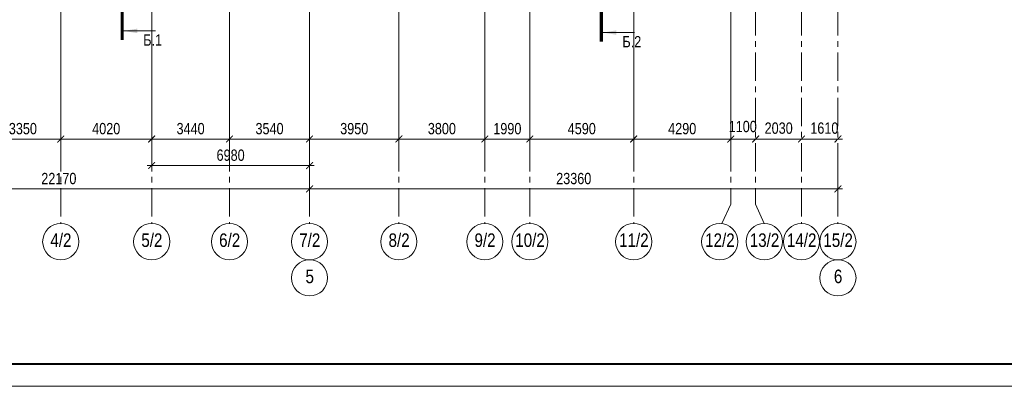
# Model space of a CAD drawing. Extents: x 26966 to 148137, y 549733 to 633733.
# Tile 2 of 29: x 56902 to 100433, y 549733 to 565935. Entities that reach past the tile are written whole.
import ezdxf
from ezdxf.enums import TextEntityAlignment as Align

# ---------------------------------------------------------------- set-up
doc = ezdxf.new("R2010")
doc.units = 0
doc.header["$LTSCALE"] = 1000
doc.header["$MEASUREMENT"] = 0
doc.linetypes.add('CENTER', pattern=[2, 1.25, -0.25, 0.25, -0.25])
for name, color, linetype, lineweight in [('СК-100-О(си)', 7, 'CENTER', 15), ('СК-100-О(си)_имя', 7, 'CENTER', 15), ('СК-110-О-РАЗМЕРЫ', 7, 'Continuous', 15), ('СК-200-Р(амка)', 7, 'Continuous', 40), ('СК-210-Р-РАМКА ЛИНИИ ТОНКИЕ', 7, 'Continuous', 15), ('СК-300-Р(азмеры)', 7, 'Continuous', 20), ('СК-400-Т(екст)', 7, 'Continuous', 20), ('СК-500-С(ечения)', 5, 'Continuous', 40)]:
    doc.layers.add(name, color=color, linetype=linetype, lineweight=lineweight)
doc.styles.add('ARIAL_annotative', font='arial.ttf', dxfattribs={"width": 0.8, "height": 2.5})
doc.styles.add('RUSS', font='arial.ttf', dxfattribs={"width": 0.8})
doc.dimstyles.new('100-200', dxfattribs={"dimscale": 0, "dimtxt": 500, "dimasz": 300, "dimexe": 200, "dimexo": 200, "dimgap": 200, "dimtad": 1, "dimdec": 0, "dimzin": 0, "dimdsep": 46, "dimtxsty": 'RUSS', "dimblk": 'ARCHTICK', "dimcen": 0.096, "dimdle": 200, "dimclrd": 7, "dimclre": 7, "dimclrt": 256, "dimadec": 0, "dimazin": 0, "dimtfac": 1, "dimtdec": 0, "dimtmove": 2, "dimatfit": 3, "dimldrblk": 'OBLIQUE', "dimfxl": 1, "dimtolj": 1, "dimtzin": 0, "dimarcsym": 0})

# ---------------------------------------------------------------- blocks, each defined once
blk = doc.blocks.new('_ArchTick')
at = {"color": 0, "linetype": 'ByBlock', "const_width": 0.15}
blk.add_lwpolyline([(-0.5, -0.5), (0.5, 0.5)], dxfattribs=at)
blk = doc.blocks.new('*D37')
at = {"layer": 'Defpoints', "color": 0, "transparency": 16777216}
for p in [(-36100, -2470), (-32750, -2470), (-32750, -7287)]:
    blk.add_point(p, dxfattribs=at)
at = {"layer": 'СК-110-О-РАЗМЕРЫ', "color": 7, "lineweight": -2, "transparency": 16777216}
for p, q in [((-36100, -2670), (-36100, -7487)), ((-32750, -2670), (-32750, -7487)), ((-36300, -7287), (-32550, -7287))]:
    blk.add_line(p, q, dxfattribs=at)
at = {"layer": 'СК-110-О-РАЗМЕРЫ', "color": 7, "lineweight": -2, "transparency": 16777216, "xscale": 300, "yscale": 300, "zscale": 300, "rotation": 180}
blk.add_blockref('_ArchTick', (-36100, -7287), dxfattribs=at)
at = {"layer": 'СК-110-О-РАЗМЕРЫ', "color": 7, "lineweight": -2, "transparency": 16777216, "xscale": 300, "yscale": 300, "zscale": 300}
blk.add_blockref('_ArchTick', (-32750, -7287), dxfattribs=at)
at = {"layer": 'СК-110-О-РАЗМЕРЫ', "transparency": 16777216, "insert": (-34425, -6831), "char_height": 500, "attachment_point": 5, "style": 'RUSS'}
blk.add_mtext('\\A1;3350', dxfattribs=at)
blk = doc.blocks.new('_Oblique')
at = {"color": 0, "linetype": 'ByBlock', "lineweight": -2}
blk.add_line((-0.5, -0.5), (0.5, 0.5), dxfattribs=at)
blk = doc.blocks.new('*D38')
at = {"layer": 'Defpoints', "color": 0, "transparency": 16777216}
for p in [(-32750, -2470), (-28730, -2470), (-32750, -7287)]:
    blk.add_point(p, dxfattribs=at)
at = {"layer": 'СК-110-О-РАЗМЕРЫ', "color": 7, "lineweight": -2, "transparency": 16777216}
for p, q in [((-32750, -2670), (-32750, -7487)), ((-28730, -2670), (-28730, -7487)), ((-28530, -7287), (-32950, -7287))]:
    blk.add_line(p, q, dxfattribs=at)
at = {"layer": 'СК-110-О-РАЗМЕРЫ', "color": 7, "lineweight": -2, "transparency": 16777216, "xscale": 300, "yscale": 300, "zscale": 300, "rotation": 180}
blk.add_blockref('_ArchTick', (-32750, -7287), dxfattribs=at)
at = {"layer": 'СК-110-О-РАЗМЕРЫ', "color": 7, "lineweight": -2, "transparency": 16777216, "xscale": 300, "yscale": 300, "zscale": 300}
blk.add_blockref('_ArchTick', (-28730, -7287), dxfattribs=at)
at = {"layer": 'СК-110-О-РАЗМЕРЫ', "transparency": 16777216, "insert": (-30740, -6831), "char_height": 500, "attachment_point": 5, "style": 'RUSS'}
blk.add_mtext('\\A1;4020', dxfattribs=at)
blk = doc.blocks.new('*D39')
at = {"layer": 'Defpoints', "color": 0, "transparency": 16777216}
for p in [(-28730, -2470), (-25290, -2470), (-25290, -7287)]:
    blk.add_point(p, dxfattribs=at)
at = {"layer": 'СК-110-О-РАЗМЕРЫ', "color": 7, "lineweight": -2, "transparency": 16777216}
for p, q in [((-28730, -2670), (-28730, -7487)), ((-25290, -2670), (-25290, -7487)), ((-28930, -7287), (-25090, -7287))]:
    blk.add_line(p, q, dxfattribs=at)
at = {"layer": 'СК-110-О-РАЗМЕРЫ', "color": 7, "lineweight": -2, "transparency": 16777216, "xscale": 300, "yscale": 300, "zscale": 300, "rotation": 180}
blk.add_blockref('_ArchTick', (-28730, -7287), dxfattribs=at)
at = {"layer": 'СК-110-О-РАЗМЕРЫ', "color": 7, "lineweight": -2, "transparency": 16777216, "xscale": 300, "yscale": 300, "zscale": 300}
blk.add_blockref('_ArchTick', (-25290, -7287), dxfattribs=at)
at = {"layer": 'СК-110-О-РАЗМЕРЫ', "transparency": 16777216, "insert": (-27010, -6831), "char_height": 500, "attachment_point": 5, "style": 'RUSS'}
blk.add_mtext('\\A1;3440', dxfattribs=at)
blk = doc.blocks.new('*D40')
at = {"layer": 'Defpoints', "color": 0, "transparency": 16777216}
for p in [(-25290, -2470), (-21750, -2470), (-25290, -7287)]:
    blk.add_point(p, dxfattribs=at)
at = {"layer": 'СК-110-О-РАЗМЕРЫ', "color": 7, "lineweight": -2, "transparency": 16777216}
for p, q in [((-25290, -2670), (-25290, -7487)), ((-21750, -2670), (-21750, -7487)), ((-21550, -7287), (-25490, -7287))]:
    blk.add_line(p, q, dxfattribs=at)
at = {"layer": 'СК-110-О-РАЗМЕРЫ', "color": 7, "lineweight": -2, "transparency": 16777216, "xscale": 300, "yscale": 300, "zscale": 300, "rotation": 180}
blk.add_blockref('_ArchTick', (-25290, -7287), dxfattribs=at)
at = {"layer": 'СК-110-О-РАЗМЕРЫ', "color": 7, "lineweight": -2, "transparency": 16777216, "xscale": 300, "yscale": 300, "zscale": 300}
blk.add_blockref('_ArchTick', (-21750, -7287), dxfattribs=at)
at = {"layer": 'СК-110-О-РАЗМЕРЫ', "transparency": 16777216, "insert": (-23520, -6831), "char_height": 500, "attachment_point": 5, "style": 'RUSS'}
blk.add_mtext('\\A1;3540', dxfattribs=at)
blk = doc.blocks.new('*D41')
at = {"layer": 'Defpoints', "color": 0, "transparency": 16777216}
for p in [(-28730, -6715), (-21750, -6715), (-21750, -8459)]:
    blk.add_point(p, dxfattribs=at)
at = {"layer": 'СК-300-Р(азмеры)', "color": 7, "lineweight": -2, "transparency": 16777216}
for p, q in [((-28730, -6915), (-28730, -8659)), ((-21750, -6915), (-21750, -8659)), ((-28930, -8459), (-21550, -8459))]:
    blk.add_line(p, q, dxfattribs=at)
at = {"layer": 'СК-300-Р(азмеры)', "color": 7, "lineweight": -2, "transparency": 16777216, "xscale": 300, "yscale": 300, "zscale": 300, "rotation": 180}
blk.add_blockref('_ArchTick', (-28730, -8459), dxfattribs=at)
at = {"layer": 'СК-300-Р(азмеры)', "color": 7, "lineweight": -2, "transparency": 16777216, "xscale": 300, "yscale": 300, "zscale": 300}
blk.add_blockref('_ArchTick', (-21750, -8459), dxfattribs=at)
at = {"layer": 'СК-300-Р(азмеры)', "transparency": 16777216, "insert": (-25240, -8004), "char_height": 500, "attachment_point": 5, "style": 'RUSS'}
blk.add_mtext('\\A1;6980', dxfattribs=at)
blk = doc.blocks.new('*D24')
at = {"layer": 'Defpoints', "color": 0, "transparency": 16777216}
for p in [(-21750, -2470), (-17800, -2470), (-17800, -7287)]:
    blk.add_point(p, dxfattribs=at)
at = {"layer": 'СК-110-О-РАЗМЕРЫ', "color": 7, "lineweight": -2, "transparency": 16777216}
for p, q in [((-21750, -2670), (-21750, -7487)), ((-17800, -2670), (-17800, -7487)), ((-21950, -7287), (-17600, -7287))]:
    blk.add_line(p, q, dxfattribs=at)
at = {"layer": 'СК-110-О-РАЗМЕРЫ', "color": 7, "lineweight": -2, "transparency": 16777216, "xscale": 300, "yscale": 300, "zscale": 300, "rotation": 180}
blk.add_blockref('_ArchTick', (-21750, -7287), dxfattribs=at)
at = {"layer": 'СК-110-О-РАЗМЕРЫ', "color": 7, "lineweight": -2, "transparency": 16777216, "xscale": 300, "yscale": 300, "zscale": 300}
blk.add_blockref('_ArchTick', (-17800, -7287), dxfattribs=at)
at = {"layer": 'СК-110-О-РАЗМЕРЫ', "transparency": 16777216, "insert": (-19775, -6831), "char_height": 500, "attachment_point": 5, "style": 'RUSS'}
blk.add_mtext('\\A1;3950', dxfattribs=at)
blk = doc.blocks.new('*D25')
at = {"layer": 'Defpoints', "color": 0, "transparency": 16777216}
for p in [(-17800, -2470), (-14000, -2470), (-17800, -7287)]:
    blk.add_point(p, dxfattribs=at)
at = {"layer": 'СК-110-О-РАЗМЕРЫ', "color": 7, "lineweight": -2, "transparency": 16777216}
for p, q in [((-17800, -2670), (-17800, -7487)), ((-14000, -2670), (-14000, -7487)), ((-13800, -7287), (-18000, -7287))]:
    blk.add_line(p, q, dxfattribs=at)
at = {"layer": 'СК-110-О-РАЗМЕРЫ', "color": 7, "lineweight": -2, "transparency": 16777216, "xscale": 300, "yscale": 300, "zscale": 300, "rotation": 180}
blk.add_blockref('_ArchTick', (-17800, -7287), dxfattribs=at)
at = {"layer": 'СК-110-О-РАЗМЕРЫ', "color": 7, "lineweight": -2, "transparency": 16777216, "xscale": 300, "yscale": 300, "zscale": 300}
blk.add_blockref('_ArchTick', (-14000, -7287), dxfattribs=at)
at = {"layer": 'СК-110-О-РАЗМЕРЫ', "transparency": 16777216, "insert": (-15900, -6831), "char_height": 500, "attachment_point": 5, "style": 'RUSS'}
blk.add_mtext('\\A1;3800', dxfattribs=at)
blk = doc.blocks.new('*D26')
at = {"layer": 'Defpoints', "color": 0, "transparency": 16777216}
for p in [(-14000, -2470), (-12010, -2470), (-12010, -7287)]:
    blk.add_point(p, dxfattribs=at)
at = {"layer": 'СК-110-О-РАЗМЕРЫ', "color": 7, "lineweight": -2, "transparency": 16777216}
for p, q in [((-14000, -2670), (-14000, -7487)), ((-12010, -2670), (-12010, -7487)), ((-14200, -7287), (-11810, -7287))]:
    blk.add_line(p, q, dxfattribs=at)
at = {"layer": 'СК-110-О-РАЗМЕРЫ', "color": 7, "lineweight": -2, "transparency": 16777216, "xscale": 300, "yscale": 300, "zscale": 300, "rotation": 180}
blk.add_blockref('_ArchTick', (-14000, -7287), dxfattribs=at)
at = {"layer": 'СК-110-О-РАЗМЕРЫ', "color": 7, "lineweight": -2, "transparency": 16777216, "xscale": 300, "yscale": 300, "zscale": 300}
blk.add_blockref('_ArchTick', (-12010, -7287), dxfattribs=at)
at = {"layer": 'СК-110-О-РАЗМЕРЫ', "transparency": 16777216, "insert": (-13005, -6831), "char_height": 500, "attachment_point": 5, "style": 'RUSS'}
blk.add_mtext('\\A1;1990', dxfattribs=at)
blk = doc.blocks.new('*D27')
at = {"layer": 'Defpoints', "color": 0, "transparency": 16777216}
for p in [(-12010, -2470), (-7420, -2470), (-12010, -7287)]:
    blk.add_point(p, dxfattribs=at)
at = {"layer": 'СК-110-О-РАЗМЕРЫ', "color": 7, "lineweight": -2, "transparency": 16777216}
for p, q in [((-12010, -2670), (-12010, -7487)), ((-7420, -2670), (-7420, -7487)), ((-7220, -7287), (-12210, -7287))]:
    blk.add_line(p, q, dxfattribs=at)
at = {"layer": 'СК-110-О-РАЗМЕРЫ', "color": 7, "lineweight": -2, "transparency": 16777216, "xscale": 300, "yscale": 300, "zscale": 300, "rotation": 180}
blk.add_blockref('_ArchTick', (-12010, -7287), dxfattribs=at)
at = {"layer": 'СК-110-О-РАЗМЕРЫ', "color": 7, "lineweight": -2, "transparency": 16777216, "xscale": 300, "yscale": 300, "zscale": 300}
blk.add_blockref('_ArchTick', (-7420, -7287), dxfattribs=at)
at = {"layer": 'СК-110-О-РАЗМЕРЫ', "transparency": 16777216, "insert": (-9715, -6831), "char_height": 500, "attachment_point": 5, "style": 'RUSS'}
blk.add_mtext('\\A1;4590', dxfattribs=at)
blk = doc.blocks.new('*D28')
at = {"layer": 'Defpoints', "color": 0, "transparency": 16777216}
for p in [(-7420, -2470), (-3130, -2470), (-3130, -7287)]:
    blk.add_point(p, dxfattribs=at)
at = {"layer": 'СК-110-О-РАЗМЕРЫ', "color": 7, "lineweight": -2, "transparency": 16777216}
for p, q in [((-7420, -2670), (-7420, -7487)), ((-3130, -2670), (-3130, -7487)), ((-7620, -7287), (-2930, -7287))]:
    blk.add_line(p, q, dxfattribs=at)
at = {"layer": 'СК-110-О-РАЗМЕРЫ', "color": 7, "lineweight": -2, "transparency": 16777216, "xscale": 300, "yscale": 300, "zscale": 300, "rotation": 180}
blk.add_blockref('_ArchTick', (-7420, -7287), dxfattribs=at)
at = {"layer": 'СК-110-О-РАЗМЕРЫ', "color": 7, "lineweight": -2, "transparency": 16777216, "xscale": 300, "yscale": 300, "zscale": 300}
blk.add_blockref('_ArchTick', (-3130, -7287), dxfattribs=at)
at = {"layer": 'СК-110-О-РАЗМЕРЫ', "transparency": 16777216, "insert": (-5275, -6831), "char_height": 500, "attachment_point": 5, "style": 'RUSS'}
blk.add_mtext('\\A1;4290', dxfattribs=at)
blk = doc.blocks.new('*D29')
at = {"layer": 'Defpoints', "color": 0, "transparency": 16777216}
for p in [(-3130, -7287), (-2030, -7287), (-2030, -7287)]:
    blk.add_point(p, dxfattribs=at)
at = {"layer": 'СК-300-Р(азмеры)', "color": 7, "lineweight": -2, "transparency": 16777216}
blk.add_line((-3330, -7287), (-1830, -7287), dxfattribs=at)
at = {"layer": 'СК-300-Р(азмеры)', "color": 7, "lineweight": -2, "transparency": 16777216, "xscale": 300, "yscale": 300, "zscale": 300, "rotation": 180}
blk.add_blockref('_ArchTick', (-3130, -7287), dxfattribs=at)
at = {"layer": 'СК-300-Р(азмеры)', "color": 7, "lineweight": -2, "transparency": 16777216, "xscale": 300, "yscale": 300, "zscale": 300}
blk.add_blockref('_ArchTick', (-2030, -7287), dxfattribs=at)
at = {"layer": 'СК-300-Р(азмеры)', "transparency": 16777216, "insert": (-2598, -6737), "char_height": 500, "attachment_point": 5, "style": 'RUSS'}
blk.add_mtext('\\A1;1100', dxfattribs=at)
blk = doc.blocks.new('*D30')
at = {"layer": 'Defpoints', "color": 0, "transparency": 16777216}
for p in [(-2030, -7287), (-2030, -7287), (0, -7287)]:
    blk.add_point(p, dxfattribs=at)
at = {"layer": 'СК-300-Р(азмеры)', "color": 7, "lineweight": -2, "transparency": 16777216}
blk.add_line((200, -7287), (-2230, -7287), dxfattribs=at)
at = {"layer": 'СК-300-Р(азмеры)', "color": 7, "lineweight": -2, "transparency": 16777216, "xscale": 300, "yscale": 300, "zscale": 300, "rotation": 180}
blk.add_blockref('_ArchTick', (-2030, -7287), dxfattribs=at)
at = {"layer": 'СК-300-Р(азмеры)', "color": 7, "lineweight": -2, "transparency": 16777216, "xscale": 300, "yscale": 300, "zscale": 300}
blk.add_blockref('_ArchTick', (0, -7287), dxfattribs=at)
at = {"layer": 'СК-300-Р(азмеры)', "transparency": 16777216, "insert": (-1010, -6808), "char_height": 500, "attachment_point": 5, "style": 'RUSS'}
blk.add_mtext('\\A1;2030', dxfattribs=at)
blk = doc.blocks.new('*D31')
at = {"layer": 'Defpoints', "color": 0, "transparency": 16777216}
for p in [(0, -7287), (1610, -7287), (1610, -7287)]:
    blk.add_point(p, dxfattribs=at)
at = {"layer": 'СК-300-Р(азмеры)', "color": 7, "lineweight": -2, "transparency": 16777216}
blk.add_line((-200, -7287), (1810, -7287), dxfattribs=at)
at = {"layer": 'СК-300-Р(азмеры)', "color": 7, "lineweight": -2, "transparency": 16777216, "xscale": 300, "yscale": 300, "zscale": 300, "rotation": 180}
blk.add_blockref('_ArchTick', (0, -7287), dxfattribs=at)
at = {"layer": 'СК-300-Р(азмеры)', "color": 7, "lineweight": -2, "transparency": 16777216, "xscale": 300, "yscale": 300, "zscale": 300}
blk.add_blockref('_ArchTick', (1610, -7287), dxfattribs=at)
at = {"layer": 'СК-300-Р(азмеры)', "transparency": 16777216, "insert": (1010, -6808), "char_height": 500, "attachment_point": 5, "style": 'RUSS'}
blk.add_mtext('\\A1;1610', dxfattribs=at)
blk = doc.blocks.new('*D34')
at = {"layer": 'Defpoints', "color": 0, "transparency": 16777216}
for p in [(-43920, -7287), (-21750, -7287), (-21750, -9492)]:
    blk.add_point(p, dxfattribs=at)
at = {"layer": 'СК-110-О-РАЗМЕРЫ', "color": 7, "lineweight": -2, "transparency": 16777216}
for p, q in [((-43920, -7487), (-43920, -9692)), ((-21750, -7487), (-21750, -9692)), ((-44120, -9492), (-21550, -9492))]:
    blk.add_line(p, q, dxfattribs=at)
at = {"layer": 'СК-110-О-РАЗМЕРЫ', "color": 7, "lineweight": -2, "transparency": 16777216, "xscale": 300, "yscale": 300, "zscale": 300, "rotation": 180}
blk.add_blockref('_ArchTick', (-43920, -9492), dxfattribs=at)
at = {"layer": 'СК-110-О-РАЗМЕРЫ', "color": 7, "lineweight": -2, "transparency": 16777216, "xscale": 300, "yscale": 300, "zscale": 300}
blk.add_blockref('_ArchTick', (-21750, -9492), dxfattribs=at)
at = {"layer": 'СК-110-О-РАЗМЕРЫ', "transparency": 16777216, "insert": (-32835, -9037), "char_height": 500, "attachment_point": 5, "style": 'RUSS'}
blk.add_mtext('\\A1;22170', dxfattribs=at)
blk = doc.blocks.new('*D42')
at = {"layer": 'Defpoints', "color": 0, "transparency": 16777216}
for p in [(-21750, -7287), (1610, -7287), (-21750, -9492)]:
    blk.add_point(p, dxfattribs=at)
at = {"layer": 'СК-110-О-РАЗМЕРЫ', "color": 7, "lineweight": -2, "transparency": 16777216}
for p, q in [((-21750, -7487), (-21750, -9692)), ((1610, -7487), (1610, -9692)), ((1810, -9492), (-21950, -9492))]:
    blk.add_line(p, q, dxfattribs=at)
at = {"layer": 'СК-110-О-РАЗМЕРЫ', "color": 7, "lineweight": -2, "transparency": 16777216, "xscale": 300, "yscale": 300, "zscale": 300, "rotation": 180}
blk.add_blockref('_ArchTick', (-21750, -9492), dxfattribs=at)
at = {"layer": 'СК-110-О-РАЗМЕРЫ', "color": 7, "lineweight": -2, "transparency": 16777216, "xscale": 300, "yscale": 300, "zscale": 300}
blk.add_blockref('_ArchTick', (1610, -9492), dxfattribs=at)
at = {"layer": 'СК-110-О-РАЗМЕРЫ', "transparency": 16777216, "insert": (-10070, -9037), "char_height": 500, "attachment_point": 5, "style": 'RUSS'}
blk.add_mtext('\\A1;23360', dxfattribs=at)
blk = doc.blocks.new('Сечение')
at = {"layer": 'СК-500-С(ечения)', "linetype": 'Continuous', "lineweight": 15, "ltscale": 100}
blk.add_line((-200, -35), (-200, -735), dxfattribs=at)
at = {"layer": 'СК-500-С(ечения)', "linetype": 'Continuous', "ltscale": 100, "const_width": 70}
blk.add_lwpolyline([(-400, 0), (400, 0)], dxfattribs=at)
at = {"layer": 'СК-500-С(ечения)', "linetype": 'Continuous', "ltscale": 100}
blk.add_solid([(-200, -35), (-250, -335), (-150, -335)], dxfattribs=at)
blk = doc.blocks.new('*U319')
at = {"layer": 'СК-400-Т(екст)', "ltscale": 100, "yscale": 0.01, "zscale": 0.01}
for p, xscale, rotation in [((0, -4), -0.01, 89.99999999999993), ((0, -107.01), 0.01, 89.99999999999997)]:
    blk.add_blockref('Сечение', p, dxfattribs=dict(at, xscale=xscale, rotation=rotation))
at = {"layer": 'СК-500-С(ечения)', "color": 0, "ltscale": 100, "style": 'ARIAL_annotative', "width": 0.8}
blk.add_attdef('НОМЕР_СЕЧЕНИЯ_1_1(НОМЕР_ЛИСТА)', text='', height=2.5, rotation=180, dxfattribs=at).set_placement((6.74, -1.23), align=Align.RIGHT)
blk.add_attdef('НОМЕР_СЕЧЕНИЯ_2_1(НОМЕР_ЛИСТА)', text='', height=2.5, rotation=180, dxfattribs=at).set_placement((6.74, -109.04), align=Align.BOTTOM_LEFT)
blk = doc.blocks.new('*U318')
at = {"layer": 'СК-400-Т(екст)', "ltscale": 100, "yscale": 0.01, "zscale": 0.01}
for p, xscale, rotation in [((0, -4), -0.01, 89.99999999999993), ((0, -106.83), 0.01, 89.99999999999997)]:
    blk.add_blockref('Сечение', p, dxfattribs=dict(at, xscale=xscale, rotation=rotation))
at = {"layer": 'СК-500-С(ечения)', "color": 0, "ltscale": 100, "style": 'ARIAL_annotative', "width": 0.8}
blk.add_attdef('НОМЕР_СЕЧЕНИЯ_1_1(НОМЕР_ЛИСТА)', text='', height=2.5, rotation=180, dxfattribs=at).set_placement((6.74, -1.23), align=Align.RIGHT)
blk.add_attdef('НОМЕР_СЕЧЕНИЯ_2_1(НОМЕР_ЛИСТА)', text='', height=2.5, rotation=180, dxfattribs=at).set_placement((6.74, -108.86), align=Align.BOTTOM_LEFT)
blk = doc.blocks.new('оси')
at = {"layer": 'СК-100-О(си)'}
for p, q in [((-32750.1, 18534.9), (-32750.1, -11023.5)), ((-28729.8, 18534.9), (-28729.8, -11023.5)), ((-25290.2, 18534.9), (-25290.2, -11023.5)), ((-21750, 18534.9), (-21750, -11023.5)), ((-17800, 18534.9), (-17800, -11023.5)), ((-14000, 18534.9), (-14000, -11023.5)), ((-12010, 18534.9), (-12010, -11023.5)), ((-7420, 18534.9), (-7420, -11023.5)), ((-3130, 18534.9), (-3130, -10161.3)), ((-2030, 18534.9), (-2030, -10161.3)), ((0, 18534.9), (0, -11023.5)), ((1610, 18534.9), (1610, -11023.5))]:
    blk.add_line(p, q, dxfattribs=at)
at = {"layer": 'СК-100-О(си)', "ltscale": 1000}
for p, q in [((-3516.3, -11023.5), (-3130, -10161.3)), ((-1643.7, -11023.5), (-2030, -10161.3))]:
    blk.add_line(p, q, dxfattribs=at)
at = {"layer": 'СК-100-О(си)', "linetype": 'Continuous'}
for centre in [(-32750.1, -11823.5), (-28729.8, -11823.5), (-25290.2, -11823.5), (-21750, -11823.5), (-17800, -11823.5), (-14000, -11823.5), (-12010, -11823.5), (-7420, -11823.5), (-3616.3, -11823.5), (-1643.7, -11823.5), (0, -11823.5), (1610, -11823.5), (-21750, -13423.5), (1610, -13423.5)]:
    blk.add_circle(centre, 800, dxfattribs=at)
at = {"layer": 'СК-100-О(си)_имя', "style": 'RUSS', "width": 0.8}
for s, p in [('4/2', (-32742.3, -11757.8)), ('5/2', (-28722, -11757.8)), ('6/2', (-25282.4, -11757.8)), ('7/2', (-21742.2, -11757.8)), ('8/2', (-17792.2, -11757.8)), ('9/2', (-13992.2, -11757.8)), ('10/2', (-12002.2, -11757.8)), ('11/2', (-7412.2, -11757.8)), ('12/2', (-3608.5, -11757.8)), ('13/2', (-1635.9, -11757.8)), ('14/2', (7.8, -11757.8)), ('15/2', (1617.8, -11757.8)), ('5', (-21742.2, -13357.8)), ('6', (1617.8, -13357.8))]:
    blk.add_text(s, height=600, dxfattribs=at).set_placement(p, align=Align.MIDDLE_CENTER)
at = {"layer": 'СК-110-О-РАЗМЕРЫ'}
for base, p1, p2, picture, middle in [((-32750.1, -7286.6), (-36100.2, -2469.7), (-32750.1, -2469.7), '*D37', (-34425.2, -6831.1)), ((-25290.2, -7286.6), (-28729.8, -2469.7), (-25290.2, -2469.7), '*D39', (-27010, -6831.1)), ((-17800, -7286.6), (-21750, -2469.7), (-17800, -2469.7), '*D24', (-19775, -6831.1)), ((-12010, -7286.6), (-14000, -2469.7), (-12010, -2469.7), '*D26', (-13005, -6831.3)), ((-3130, -7286.6), (-7420, -2469.7), (-3130, -2469.7), '*D28', (-5275, -6831.3)), ((-21750, -9492.1), (-43920.2, -7286.6), (-21750, -7286.6), '*D34', (-32835.1, -9036.8))]:
    dim = blk.add_linear_dim(base=base, p1=p1, p2=p2, dimstyle='100-200', override={"dimscale": 1}, dxfattribs=at)
    dim.commit()
    dim.dimension.update_dxf_attribs({"geometry": picture, "text_midpoint": middle})
for base, p1, p2, picture, middle in [((-32750.1, -7286.6), (-28729.8, -2469.7), (-32750.1, -2469.7), '*D38', (-30740, -6831.3)), ((-25290.2, -7286.6), (-21750, -2469.7), (-25290.2, -2469.7), '*D40', (-23520.1, -6831.1)), ((-17800, -7286.6), (-14000, -2469.7), (-17800, -2469.7), '*D25', (-15900, -6831.1)), ((-12010, -7286.6), (-7420, -2469.7), (-12010, -2469.7), '*D27', (-9715, -6831.3)), ((-21750, -9492.1), (1610, -7286.6), (-21750, -7286.6), '*D42', (-10070, -9036.7))]:
    dim = blk.add_linear_dim(base=base, p1=p1, p2=p2, angle=180, dimstyle='100-200', override={"dimscale": 1}, dxfattribs=at)
    dim.commit()
    dim.dimension.update_dxf_attribs({"geometry": picture, "text_midpoint": middle})
at = {"layer": 'СК-300-Р(азмеры)'}
for base, p1, p2, picture, middle in [((-2030, -7286.6), (-3130, -7286.6), (-2030, -7286.6), '*D29', (-2598.4, -6737.4)), ((1610, -7286.6), (0, -7286.6), (1610, -7286.6), '*D31', (1010.3, -6807.9))]:
    dim = blk.add_linear_dim(base=base, p1=p1, p2=p2, dimstyle='100-200', override={"dimscale": 1}, dxfattribs=at)
    dim.commit()
    dim.dimension.update_dxf_attribs({"geometry": picture, "text_midpoint": middle, "dimtype": 128})
dim = blk.add_linear_dim(base=(-2030, -7286.6), p1=(0, -7286.6), p2=(-2030, -7286.6), angle=180, dimstyle='100-200', override={"dimscale": 1}, dxfattribs=at)
dim.commit()
dim.dimension.update_dxf_attribs({"geometry": '*D30', "text_midpoint": (-1010.3, -6807.9), "dimtype": 128})
dim = blk.add_linear_dim(base=(-21750, -8459), p1=(-28729.8, -6715.4), p2=(-21750, -6715.4), dimstyle='100-200', override={"dimscale": 1}, dxfattribs=at)
dim.commit()
dim.dimension.update_dxf_attribs({"geometry": '*D41', "text_midpoint": (-25239.9, -8003.7)})
blk = doc.blocks.new('A$C858fb3ef')
at = {"layer": 'СК-300-Р(азмеры)'}
blk.add_blockref('оси', (0, 0), dxfattribs=at)
blk = doc.blocks.new('A$C573b34c5')
blk.add_blockref('A$C858fb3ef', (0, 0))

msp = doc.modelspace()

# ---------------------------------------------------------------- linework, layer by layer
at = {"layer": 'СК-200-Р(амка)'}
msp.add_line((30965.8, 550733), (144765.8, 550733), dxfattribs=at)
at = {"layer": 'СК-210-Р-РАМКА ЛИНИИ ТОНКИЕ'}
msp.add_line((145765.8, 549733), (26965.8, 549733), dxfattribs=at)

# ---------------------------------------------------------------- block references
at = {"layer": 'СК-300-Р(азмеры)'}
msp.add_blockref('A$C573b34c5', (91467.5, 567948.3), dxfattribs=at)
at = {"layer": 'СК-500-С(ечения)'}
ref = msp.add_blockref('*U319', (61433.2, 565039.9), dxfattribs=dict(at, xscale=-200, yscale=200, zscale=200, rotation=180))
ref.add_attrib('НОМЕР_СЕЧЕНИЯ_2_1(НОМЕР_ЛИСТА)', 'Б.1', dxfattribs={"color": 1, "ltscale": 100, "height": 500, "style": 'ARIAL_annotative', "width": 0.8}).set_placement((62005.4, 587345.8), align=Align.MIDDLE_LEFT)
ref.add_attrib('НОМЕР_СЕЧЕНИЯ_1_1(НОМЕР_ЛИСТА)', 'Б.1', dxfattribs={"color": 1, "ltscale": 100, "height": 500, "style": 'ARIAL_annotative', "width": 0.8}).set_placement((62781.2, 565285.2), align=Align.TOP_CENTER)
ref = msp.add_blockref('*U318', (82617, 564966.8), dxfattribs=dict(at, xscale=-200, yscale=200, zscale=200, rotation=180))
ref.add_attrib('НОМЕР_СЕЧЕНИЯ_2_1(НОМЕР_ЛИСТА)', 'Б.2', dxfattribs={"color": 1, "ltscale": 100, "height": 500, "style": 'ARIAL_annotative', "width": 0.8}).set_placement((83116.1, 587237.3), align=Align.MIDDLE_LEFT)
ref.add_attrib('НОМЕР_СЕЧЕНИЯ_1_1(НОМЕР_ЛИСТА)', 'Б.2', dxfattribs={"color": 1, "ltscale": 100, "height": 500, "style": 'ARIAL_annotative', "width": 0.8}).set_placement((83964.9, 565212.1), align=Align.TOP_CENTER)

doc.saveas('drawing.dxf')
